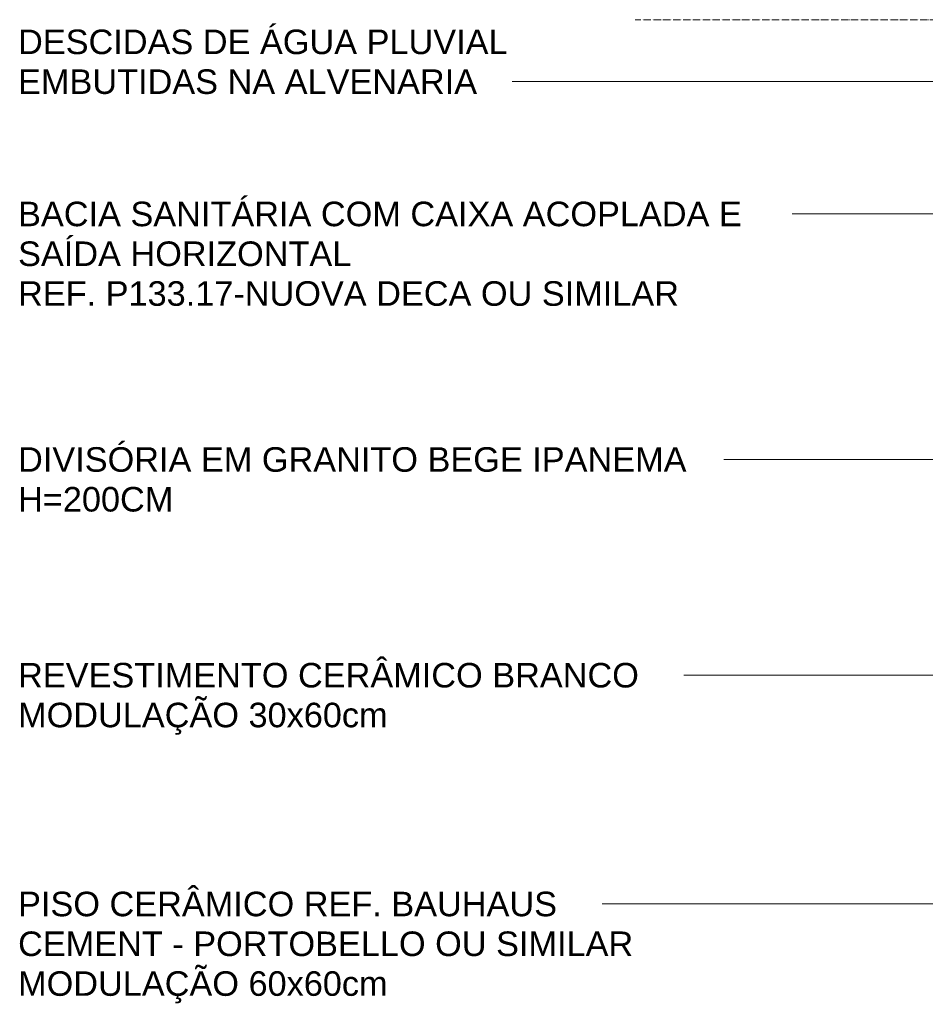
# Model space of a CAD drawing. Header units: millimetres. Extents: x -32127 to -9124, y -6877 to 4737.
# Tile 8 of 25: x -32094 to -30617, y -2278 to -673. Entities that reach past the tile are written whole.
import ezdxf

# ---------------------------------------------------------------- set-up
doc = ezdxf.new("R2010")
doc.units = ezdxf.units.MM
doc.linetypes.add('_Traço - ponto', pattern=[16, 12, -2, 0, -2])
doc.layers.add('G-ANNO-TEXT', color=231, linetype='Continuous', lineweight=9)
doc.layers.add('S-GRID', color=1, linetype='Continuous', lineweight=9)
doc.styles.add('Arial_2', font='arial.ttf', dxfattribs={"height": 40})

msp = doc.modelspace()

# ---------------------------------------------------------------- linework, layer by layer
at = {"layer": 'G-ANNO-TEXT', "color": 250}
for p, q in [((-31210.435, -774.411), (-31291.166, -774.411)), ((-30545.021, -774.411), (-31210.435, -774.411)), ((-30802.225, -989.943), (-30834.76, -989.943)), ((-29600.835, -989.943), (-30802.225, -989.943)), ((-30802.225, -1389.943), (-30945.885, -1389.943)), ((-29119.443, -1389.943), (-30802.225, -1389.943)), ((-31011.218, -1741.412), (-31011.212, -1741.412)), ((-29910.416, -1741.412), (-31011.218, -1741.412)), ((-30990.455, -2114.101), (-31144.322, -2114.101)), ((-29405.396, -2114.101), (-30990.455, -2114.101))]:
    msp.add_line(p, q, dxfattribs=at)
at = {"layer": 'S-GRID', "linetype": '_Traço - ponto'}
msp.add_line((-23369.11, -673.492), (-31090.679, -673.492), dxfattribs=at)

# ---------------------------------------------------------------- texts
at = {"layer": 'G-ANNO-TEXT', "color": 7, "char_height": 40, "attachment_point": 1, "style": 'Arial_2'}
for s, insert, width in [('DESCIDAS DE ÁGUA PLUVIAL ', (-32096.452, -689.588), 1008.52287), ('EMBUTIDAS NA ALVENARIA', (-32096.452, -754.411), 926.75075), ('BACIA SANITÁRIA COM CAIXA ACOPLADA E ', (-32096.452, -969.943), 1479.91512), ('SAÍDA HORIZONTAL', (-32096.452, -1034.766), 670.21075), ('REF. P133.17-NUOVA DECA OU SIMILAR', (-32096.452, -1099.589), 1330.80125), ('DIVISÓRIA EM GRANITO BEGE IPANEMA', (-32096.452, -1369.943), 1345.23162), ('H=200CM', (-32096.452, -1434.766), 311.05475), ('REVESTIMENTO CERÂMICO BRANCO ', (-32096.452, -1721.412), 1266.66625), ('MODULAÇÃO 30x60cm', (-32096.452, -1786.235), 743.966), ('PISO CERÂMICO REF. BAUHAUS ', (-32096.452, -2094.101), 1104.72537), ('CEMENT - PORTOBELLO OU SIMILAR', (-32096.452, -2158.924), 1234.59875), ('MODULAÇÃO 60x60cm', (-32096.452, -2223.747), 743.966)]:
    msp.add_mtext(s, dxfattribs=dict(at, insert=insert, width=width))

doc.saveas('drawing.dxf')
